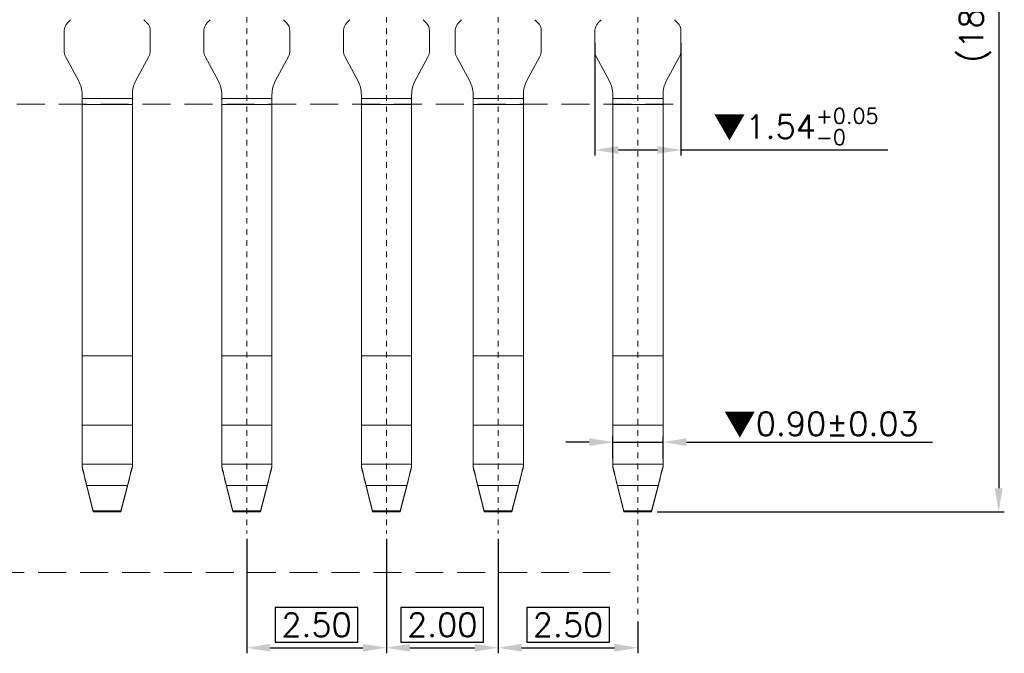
# Model space of a CAD drawing. Header units: millimetres. Extents: x -1657 to 8845, y -11980 to 3013.
# Tile 243 of 256: x 748 to 765, y 2198 to 2209. Entities that reach past the tile are written whole.
import ezdxf

# ---------------------------------------------------------------- set-up
doc = ezdxf.new("R2010")
doc.units = ezdxf.units.MM
doc.linetypes.add('CENTER', pattern=[2, 1.25, -0.25, 0.25, -0.25])
doc.linetypes.add('DASHED2', pattern=[0.375, 0.25, -0.125])
doc.layers.add('51', color=6, linetype='CENTER')
doc.layers.add('标注', color=3, linetype='Continuous', lineweight=9)
doc.styles.add('ROMANS', font='ROMANS.SHX')
doc.dimstyles.new('STANDARD$0', dxfattribs={"dimscale": 0.166667, "dimtxt": 2.5, "dimasz": 1.8, "dimexe": 0.5, "dimexo": 0.5, "dimgap": 1, "dimtad": 0, "dimzin": 0, "dimdsep": 46, "dimtxsty": 'ROMANS', "dimcen": 0, "dimclrd": 256, "dimclre": 256, "dimclrt": 4, "dimadec": 0, "dimazin": 0, "dimtfac": 0.7, "dimtofl": 0, "dimtmove": 0, "dimatfit": 3, "dimfxl": 0, "dimtolj": 1, "dimtzin": 0, "dimarcsym": 0})

# ---------------------------------------------------------------- blocks, each defined once
blk = doc.blocks.new('*D77')
at = {"color": 0, "linetype": 'Continuous', "lineweight": -2, "ltscale": 5}
for p, q in [((757.975, 2201.91), (757.555, 2201.91)), ((758.395, 2201.617), (758.395, 2202.01)), ((758.395, 2201.91), (759.295, 2201.91)), ((759.295, 2201.617), (759.295, 2202.01)), ((759.715, 2201.91), (764.12, 2201.91))]:
    blk.add_line(p, q, dxfattribs=at)
at = {"color": 0, "linetype": 'Continuous', "ltscale": 5}
for points in [[(757.975, 2201.98), (757.975, 2201.84), (758.395, 2201.91)], [(759.715, 2201.98), (759.715, 2201.84), (759.295, 2201.91)]]:
    blk.add_solid(points, dxfattribs=at)
at = {"layer": 'Defpoints', "color": 0, "linetype": 'Continuous', "ltscale": 5}
for p in [(759.295, 2201.91), (758.395, 2201.517), (759.295, 2201.517)]:
    blk.add_point(p, dxfattribs=at)
at = {"color": 0, "linetype": 'Continuous', "lineweight": 9, "ltscale": 5, "insert": (762.127, 2202.22), "char_height": 0.42, "attachment_point": 5, "style": 'ROMANS'}
blk.add_mtext('\\A1;{\\fSimSun|b0|i0|c134|p6;▼}0.90%%p0.03', dxfattribs=at)
blk = doc.blocks.new('*D78')
at = {"color": 0, "linetype": 'Continuous', "lineweight": -2, "ltscale": 5}
for p, q in [((754.342, 2200.176), (754.342, 2198.127)), ((756.342, 2200.176), (756.342, 2198.127)), ((756.082, 2198.947), (754.602, 2198.947)), ((754.602, 2198.947), (754.602, 2198.327)), ((756.082, 2198.327), (756.082, 2198.947)), ((754.602, 2198.327), (756.082, 2198.327)), ((754.762, 2198.227), (755.922, 2198.227))]:
    blk.add_line(p, q, dxfattribs=at)
at = {"color": 0, "linetype": 'Continuous', "ltscale": 5}
for points in [[(754.762, 2198.297), (754.762, 2198.157), (754.342, 2198.227)], [(755.922, 2198.297), (755.922, 2198.157), (756.342, 2198.227)]]:
    blk.add_solid(points, dxfattribs=at)
at = {"layer": 'Defpoints', "color": 0, "linetype": 'Continuous', "ltscale": 5}
for p in [(754.342, 2200.276), (756.342, 2200.276), (756.342, 2198.227)]:
    blk.add_point(p, dxfattribs=at)
at = {"color": 0, "linetype": 'Continuous', "lineweight": 9, "ltscale": 5, "insert": (755.342, 2198.637), "char_height": 0.42, "attachment_point": 5, "style": 'ROMANS'}
blk.add_mtext('\\A1;2.00', dxfattribs=at)
blk = doc.blocks.new('*D19')
at = {"color": 0, "linetype": 'Continuous', "lineweight": -2, "ltscale": 5}
for p, q in [((756.342, 2200.176), (756.342, 2198.127)), ((758.334, 2198.947), (756.854, 2198.947)), ((756.854, 2198.947), (756.854, 2198.327)), ((758.334, 2198.327), (758.334, 2198.947)), ((758.845, 2198.697), (758.845, 2198.127)), ((756.762, 2198.227), (758.425, 2198.227)), ((756.854, 2198.327), (758.334, 2198.327))]:
    blk.add_line(p, q, dxfattribs=at)
at = {"color": 0, "linetype": 'Continuous', "ltscale": 5}
for points in [[(756.762, 2198.297), (756.762, 2198.157), (756.342, 2198.227)], [(758.425, 2198.297), (758.425, 2198.157), (758.845, 2198.227)]]:
    blk.add_solid(points, dxfattribs=at)
at = {"layer": 'Defpoints', "color": 0, "linetype": 'Continuous', "ltscale": 5}
for p in [(756.342, 2200.276), (758.845, 2198.797), (758.845, 2198.227)]:
    blk.add_point(p, dxfattribs=at)
at = {"color": 0, "linetype": 'Continuous', "lineweight": 9, "ltscale": 5, "insert": (757.594, 2198.637), "char_height": 0.42, "attachment_point": 5, "style": 'ROMANS'}
blk.add_mtext('\\A1;2.50', dxfattribs=at)
blk = doc.blocks.new('*D90')
at = {"color": 0, "linetype": 'Continuous', "lineweight": -2, "ltscale": 5}
for p, q in [((758.075, 2209.061), (758.075, 2207.044)), ((759.615, 2209.061), (759.615, 2207.044)), ((758.495, 2207.144), (759.195, 2207.144)), ((759.615, 2207.144), (763.317, 2207.144))]:
    blk.add_line(p, q, dxfattribs=at)
at = {"color": 0, "linetype": 'Continuous', "ltscale": 5}
for points in [[(758.495, 2207.214), (758.495, 2207.074), (758.075, 2207.144)], [(759.195, 2207.214), (759.195, 2207.074), (759.615, 2207.144)]]:
    blk.add_solid(points, dxfattribs=at)
at = {"layer": 'Defpoints', "color": 0, "linetype": 'Continuous', "ltscale": 5}
for p in [(758.075, 2209.161), (759.615, 2209.161), (759.615, 2207.144)]:
    blk.add_point(p, dxfattribs=at)
at = {"color": 0, "linetype": 'Continuous', "lineweight": 9, "ltscale": 5, "insert": (761.676, 2207.562), "char_height": 0.42, "attachment_point": 5, "style": 'ROMANS'}
blk.add_mtext('\\A1;{\\fSimSun|b0|i0|c134|p6;▼}1.54{\\H0.273000;\\S+0.05^ -0;}', dxfattribs=at)
blk = doc.blocks.new('*D23')
at = {"color": 0, "linetype": 'Continuous', "lineweight": -2, "ltscale": 5}
for p, q in [((751.842, 2200.176), (751.842, 2198.127)), ((754.342, 2200.176), (754.342, 2198.127)), ((753.832, 2198.947), (752.352, 2198.947)), ((752.352, 2198.947), (752.352, 2198.327)), ((753.832, 2198.327), (753.832, 2198.947)), ((752.262, 2198.227), (753.922, 2198.227)), ((752.352, 2198.327), (753.832, 2198.327))]:
    blk.add_line(p, q, dxfattribs=at)
at = {"color": 0, "linetype": 'Continuous', "ltscale": 5}
for points in [[(752.262, 2198.297), (752.262, 2198.157), (751.842, 2198.227)], [(753.922, 2198.297), (753.922, 2198.157), (754.342, 2198.227)]]:
    blk.add_solid(points, dxfattribs=at)
at = {"layer": 'Defpoints', "color": 0, "linetype": 'Continuous', "ltscale": 5}
for p in [(751.842, 2200.276), (754.342, 2200.276), (754.342, 2198.227)]:
    blk.add_point(p, dxfattribs=at)
at = {"color": 0, "linetype": 'Continuous', "lineweight": 9, "ltscale": 5, "insert": (753.092, 2198.637), "char_height": 0.42, "attachment_point": 5, "style": 'ROMANS'}
blk.add_mtext('\\A1;2.50', dxfattribs=at)
blk = doc.blocks.new('*D159')
at = {"color": 0, "linetype": 'Continuous', "lineweight": -2, "ltscale": 5}
for p, q in [((759.045, 2218.872), (765.404, 2218.872)), ((765.304, 2218.452), (765.304, 2201.084)), ((759.19, 2200.664), (765.404, 2200.664))]:
    blk.add_line(p, q, dxfattribs=at)
at = {"color": 0, "linetype": 'Continuous', "ltscale": 5}
for points in [[(765.234, 2218.452), (765.374, 2218.452), (765.304, 2218.872)], [(765.234, 2201.084), (765.374, 2201.084), (765.304, 2200.664)]]:
    blk.add_solid(points, dxfattribs=at)
at = {"layer": 'Defpoints', "color": 0, "linetype": 'Continuous', "ltscale": 5}
for p in [(758.945, 2218.872), (759.09, 2200.664), (765.304, 2200.664)]:
    blk.add_point(p, dxfattribs=at)
at = {"color": 0, "linetype": 'Continuous', "lineweight": 9, "ltscale": 5, "insert": (764.884, 2209.768), "char_height": 0.42, "attachment_point": 5, "rotation": 90, "style": 'ROMANS'}
blk.add_mtext('\\A1;(18.21)', dxfattribs=at)

msp = doc.modelspace()

# ---------------------------------------------------------------- linework, layer by layer
at = {"color": 7, "linetype": 'Continuous', "lineweight": 15}
for p, q in [((748.6333, 2209.4228), (748.688, 2209.4774)), ((750.0562, 2209.4228), (750.0015, 2209.4774)), ((751.1333, 2209.4228), (751.188, 2209.4774)), ((752.5562, 2209.4228), (752.5015, 2209.4774)), ((753.6333, 2209.4228), (753.688, 2209.4774)), ((755.0562, 2209.4228), (755.0015, 2209.4774)), ((755.6333, 2209.4228), (755.688, 2209.4774)), ((757.0562, 2209.4228), (757.0015, 2209.4774)), ((758.1333, 2209.4228), (758.188, 2209.4774)), ((759.5562, 2209.4228), (759.5015, 2209.4774)), ((748.5748, 2208.9142), (748.5748, 2209.2814)), ((750.1148, 2208.9142), (750.1148, 2209.2814)), ((751.0748, 2208.9142), (751.0748, 2209.2814)), ((752.6148, 2208.9142), (752.6148, 2209.2814)), ((753.5748, 2208.9142), (753.5748, 2209.2814)), ((755.1148, 2208.9142), (755.1148, 2209.2814)), ((755.5748, 2208.9142), (755.5748, 2209.2814)), ((757.1148, 2208.9142), (757.1148, 2209.2814)), ((758.0748, 2208.9142), (758.0748, 2209.2814)), ((759.6148, 2208.9142), (759.6148, 2209.2814)), ((748.8359, 2208.3745), (748.5983, 2208.8201)), ((749.8536, 2208.3745), (750.0912, 2208.8201)), ((751.3359, 2208.3745), (751.0983, 2208.8201)), ((752.3536, 2208.3745), (752.5912, 2208.8201)), ((753.8359, 2208.3745), (753.5983, 2208.8201)), ((754.8536, 2208.3745), (755.0912, 2208.8201)), ((755.8359, 2208.3745), (755.5983, 2208.8201)), ((756.8536, 2208.3745), (757.0912, 2208.8201)), ((758.3359, 2208.3745), (758.0983, 2208.8201)), ((759.3536, 2208.3745), (759.5912, 2208.8201)), ((748.8948, 2208.0646), (748.8948, 2208.1392)), ((748.8948, 2207.9586), (748.8948, 2208.0646)), ((749.7948, 2208.0646), (748.8948, 2208.0646)), ((749.7948, 2208.0646), (749.7948, 2208.1392)), ((749.7948, 2207.9586), (749.7948, 2208.0646)), ((751.3948, 2208.0646), (751.3948, 2208.1392)), ((752.2948, 2208.0646), (751.3948, 2208.0646)), ((751.3948, 2207.9586), (751.3948, 2208.0646)), ((752.2948, 2208.0646), (752.2948, 2208.1392)), ((752.2948, 2207.9586), (752.2948, 2208.0646)), ((753.8948, 2208.0646), (753.8948, 2208.1392)), ((754.7948, 2208.0646), (753.8948, 2208.0646)), ((753.8948, 2207.9586), (753.8948, 2208.0646)), ((754.7948, 2208.0646), (754.7948, 2208.1392)), ((754.7948, 2207.9586), (754.7948, 2208.0646)), ((755.8948, 2208.0646), (755.8948, 2208.1392)), ((756.7948, 2208.0646), (755.8948, 2208.0646)), ((755.8948, 2207.9586), (755.8948, 2208.0646)), ((756.7948, 2208.0646), (756.7948, 2208.1392)), ((756.7948, 2207.9586), (756.7948, 2208.0646)), ((758.3948, 2208.0646), (758.3948, 2208.1392)), ((759.2948, 2208.0646), (758.3948, 2208.0646)), ((758.3948, 2207.9586), (758.3948, 2208.0646)), ((759.2948, 2208.0646), (759.2948, 2208.1392)), ((759.2948, 2207.9586), (759.2948, 2208.0646)), ((748.8948, 2203.4557), (748.8948, 2207.9586)), ((749.7948, 2207.9586), (748.8948, 2207.9586)), ((749.7948, 2203.4557), (749.7948, 2207.9586)), ((752.2948, 2207.9586), (751.3948, 2207.9586)), ((751.3948, 2203.4557), (751.3948, 2207.9586)), ((752.2948, 2203.4557), (752.2948, 2207.9586)), ((754.7948, 2207.9586), (753.8948, 2207.9586)), ((753.8948, 2203.4557), (753.8948, 2207.9586)), ((754.7948, 2203.4557), (754.7948, 2207.9586)), ((756.7948, 2207.9586), (755.8948, 2207.9586)), ((755.8948, 2203.4557), (755.8948, 2207.9586)), ((756.7948, 2203.4557), (756.7948, 2207.9586)), ((759.2948, 2207.9586), (758.3948, 2207.9586)), ((758.3948, 2203.4557), (758.3948, 2207.9586)), ((759.2948, 2203.4557), (759.2948, 2207.9586)), ((748.8948, 2202.2128), (748.8948, 2203.4557)), ((749.7948, 2203.4557), (748.8948, 2203.4557)), ((749.7948, 2202.2128), (749.7948, 2203.4557)), ((752.2948, 2203.4557), (751.3948, 2203.4557)), ((751.3948, 2202.2128), (751.3948, 2203.4557)), ((752.2948, 2202.2128), (752.2948, 2203.4557)), ((754.7948, 2203.4557), (753.8948, 2203.4557)), ((753.8948, 2202.2128), (753.8948, 2203.4557)), ((754.7948, 2202.2128), (754.7948, 2203.4557)), ((756.7948, 2203.4557), (755.8948, 2203.4557)), ((755.8948, 2202.2128), (755.8948, 2203.4557)), ((756.7948, 2202.2128), (756.7948, 2203.4557)), ((759.2948, 2203.4557), (758.3948, 2203.4557)), ((758.3948, 2202.2128), (758.3948, 2203.4557)), ((759.2948, 2202.2128), (759.2948, 2203.4557)), ((748.8948, 2201.5168), (748.8948, 2202.2128)), ((749.7948, 2202.2128), (748.8948, 2202.2128)), ((749.7948, 2201.5168), (749.7948, 2202.2128)), ((752.2948, 2202.2128), (751.3948, 2202.2128)), ((751.3948, 2201.5168), (751.3948, 2202.2128)), ((752.2948, 2201.5168), (752.2948, 2202.2128)), ((754.7948, 2202.2128), (753.8948, 2202.2128)), ((753.8948, 2201.5168), (753.8948, 2202.2128)), ((754.7948, 2201.5168), (754.7948, 2202.2128)), ((756.7948, 2202.2128), (755.8948, 2202.2128)), ((755.8948, 2201.5168), (755.8948, 2202.2128)), ((756.7948, 2201.5168), (756.7948, 2202.2128)), ((759.2948, 2202.2128), (758.3948, 2202.2128)), ((758.3948, 2201.5168), (758.3948, 2202.2128)), ((759.2948, 2201.5168), (759.2948, 2202.2128)), ((748.8948, 2201.4824), (748.8948, 2201.5168)), ((749.7948, 2201.5168), (748.8948, 2201.5168)), ((748.8948, 2201.4671), (748.8948, 2201.4824)), ((749.7948, 2201.4824), (749.7948, 2201.5168)), ((749.7948, 2201.4824), (749.7948, 2201.4671)), ((752.2948, 2201.5168), (751.3948, 2201.5168)), ((751.3948, 2201.4824), (751.3948, 2201.5168)), ((751.3948, 2201.4671), (751.3948, 2201.4824)), ((752.2948, 2201.4824), (752.2948, 2201.5168)), ((752.2948, 2201.4824), (752.2948, 2201.4671)), ((754.7948, 2201.5168), (753.8948, 2201.5168)), ((753.8948, 2201.4824), (753.8948, 2201.5168)), ((753.8948, 2201.4671), (753.8948, 2201.4824)), ((754.7948, 2201.4824), (754.7948, 2201.5168)), ((754.7948, 2201.4824), (754.7948, 2201.4671)), ((756.7948, 2201.5168), (755.8948, 2201.5168)), ((755.8948, 2201.4824), (755.8948, 2201.5168)), ((755.8948, 2201.4671), (755.8948, 2201.4824)), ((756.7948, 2201.4824), (756.7948, 2201.5168)), ((756.7948, 2201.4824), (756.7948, 2201.4671)), ((759.2948, 2201.5168), (758.3948, 2201.5168)), ((758.3948, 2201.4824), (758.3948, 2201.5168)), ((758.3948, 2201.4671), (758.3948, 2201.4824)), ((759.2948, 2201.4824), (759.2948, 2201.5168)), ((759.2948, 2201.4824), (759.2948, 2201.4671)), ((748.9801, 2201.1354), (749.0948, 2200.6773)), ((749.7073, 2201.1354), (748.9801, 2201.1354)), ((749.0948, 2200.6642), (748.9801, 2201.1223)), ((749.5898, 2200.6773), (749.7073, 2201.1354)), ((749.7073, 2201.1223), (749.5898, 2200.6642)), ((752.2073, 2201.1354), (751.4801, 2201.1354)), ((751.4801, 2201.1354), (751.5948, 2200.6773)), ((751.5948, 2200.6642), (751.4801, 2201.1223)), ((752.0898, 2200.6773), (752.2073, 2201.1354)), ((752.2073, 2201.1223), (752.0898, 2200.6642)), ((754.7073, 2201.1354), (753.9801, 2201.1354)), ((753.9801, 2201.1354), (754.0948, 2200.6773)), ((754.0948, 2200.6642), (753.9801, 2201.1223)), ((754.5898, 2200.6773), (754.7073, 2201.1354)), ((754.7073, 2201.1223), (754.5898, 2200.6642)), ((756.7073, 2201.1354), (755.9801, 2201.1354)), ((755.9801, 2201.1354), (756.0948, 2200.6773)), ((756.0948, 2200.6642), (755.9801, 2201.1223)), ((756.5898, 2200.6773), (756.7073, 2201.1354)), ((756.7073, 2201.1223), (756.5898, 2200.6642)), ((759.2073, 2201.1354), (758.4801, 2201.1354)), ((758.4801, 2201.1354), (758.5948, 2200.6773)), ((758.5948, 2200.6642), (758.4801, 2201.1223)), ((759.0898, 2200.6773), (759.2073, 2201.1354)), ((759.2073, 2201.1223), (759.0898, 2200.6642)), ((749.5898, 2200.6773), (749.0948, 2200.6773)), ((749.0948, 2200.6773), (749.0948, 2200.6642)), ((749.5898, 2200.6642), (749.0948, 2200.6642)), ((749.5898, 2200.6642), (749.5898, 2200.6773)), ((751.5948, 2200.6773), (751.5948, 2200.6642)), ((752.0898, 2200.6773), (751.5948, 2200.6773)), ((752.0898, 2200.6642), (751.5948, 2200.6642)), ((752.0898, 2200.6642), (752.0898, 2200.6773)), ((754.0948, 2200.6773), (754.0948, 2200.6642)), ((754.5898, 2200.6773), (754.0948, 2200.6773)), ((754.5898, 2200.6642), (754.0948, 2200.6642)), ((754.5898, 2200.6642), (754.5898, 2200.6773)), ((756.0948, 2200.6773), (756.0948, 2200.6642)), ((756.5898, 2200.6773), (756.0948, 2200.6773)), ((756.5898, 2200.6642), (756.0948, 2200.6642)), ((756.5898, 2200.6642), (756.5898, 2200.6773)), ((758.5948, 2200.6773), (758.5948, 2200.6642)), ((759.0898, 2200.6773), (758.5948, 2200.6773)), ((759.0898, 2200.6642), (758.5948, 2200.6642)), ((759.0898, 2200.6642), (759.0898, 2200.6773))]:
    msp.add_line(p, q, dxfattribs=at)
for centre, radius, start, end in [((748.7748, 2209.2814), 0.2, 135, 180), ((749.9148, 2209.2814), 0.2, 0, 45), ((751.2748, 2209.2814), 0.2, 135, 180), ((752.4148, 2209.2814), 0.2, 0, 45), ((753.7748, 2209.2814), 0.2, 135, 180), ((754.9148, 2209.2814), 0.2, 0, 45), ((755.7748, 2209.2814), 0.2, 135, 180), ((756.9148, 2209.2814), 0.2, 0, 45), ((758.2748, 2209.2814), 0.2, 135, 180), ((759.4148, 2209.2814), 0.2, 0, 45), ((748.7748, 2208.9142), 0.2, 180, 208.07249), ((749.9148, 2208.9142), 0.2, 331.92751, 0), ((751.2748, 2208.9142), 0.2, 180, 208.07249), ((752.4148, 2208.9142), 0.2, 331.92751, 0), ((753.7748, 2208.9142), 0.2, 180, 208.07249), ((754.9148, 2208.9142), 0.2, 331.92751, 0), ((755.7748, 2208.9142), 0.2, 180, 208.07249), ((756.9148, 2208.9142), 0.2, 331.92751, 0), ((758.2748, 2208.9142), 0.2, 180, 208.07249), ((759.4148, 2208.9142), 0.2, 331.92751, 0), ((748.3948, 2208.1392), 0.5, 0, 28.07249), ((750.2948, 2208.1392), 0.5, 151.92751, 180), ((750.8948, 2208.1392), 0.5, 0, 28.07249), ((752.7948, 2208.1392), 0.5, 151.92751, 180), ((753.3948, 2208.1392), 0.5, 0, 28.07249), ((753.3948, 2208.1392), 0.5, 0, 28.07249), ((755.2948, 2208.1392), 0.5, 151.92751, 180), ((755.3948, 2208.1392), 0.5, 0, 28.07249), ((757.2948, 2208.1392), 0.5, 151.92751, 180), ((757.8948, 2208.1392), 0.5, 0, 28.07249), ((759.7948, 2208.1392), 0.5, 151.92751, 180)]:
    msp.add_arc(centre, radius, start, end, dxfattribs=at)
for centre, major_axis, ratio, start_param, end_param in [((748.9801, 2201.1642), (-0.1373, 0.55), 0.0123162, 0.9507818, 1.6200809), ((748.9801, 2201.1642), (-0.1998, 0.8), 0.0123162, 1.1794059, 1.6200809), ((749.7073, 2201.1642), (0.1408, 0.55), 0.0125867, 4.6632506, 5.3325497), ((749.7073, 2201.1642), (0.2048, 0.8), 0.0125867, 4.6632506, 5.1039255), ((751.4801, 2201.1642), (-0.1373, 0.55), 0.0123162, 0.9507818, 1.6200809), ((751.4801, 2201.1642), (-0.1998, 0.8), 0.0123162, 1.1794059, 1.6200809), ((752.2073, 2201.1642), (0.1408, 0.55), 0.0125867, 4.6632506, 5.3325497), ((752.2073, 2201.1642), (0.2048, 0.8), 0.0125867, 4.6632506, 5.1039255), ((753.9801, 2201.1642), (-0.1373, 0.55), 0.0123162, 0.9507818, 1.6200809), ((753.9801, 2201.1642), (-0.1998, 0.8), 0.0123162, 1.1794059, 1.6200809), ((754.7073, 2201.1642), (0.1408, 0.55), 0.0125867, 4.6632506, 5.3325497), ((754.7073, 2201.1642), (0.2048, 0.8), 0.0125867, 4.6632506, 5.1039255), ((755.9801, 2201.1642), (-0.1373, 0.55), 0.0123162, 0.9507818, 1.6200809), ((755.9801, 2201.1642), (-0.1998, 0.8), 0.0123162, 1.1794059, 1.6200809), ((756.7073, 2201.1642), (0.1408, 0.55), 0.0125867, 4.6632506, 5.3325497), ((756.7073, 2201.1642), (0.2048, 0.8), 0.0125867, 4.6632506, 5.1039255), ((758.4801, 2201.1642), (-0.1373, 0.55), 0.0123162, 0.9507818, 1.6200809), ((758.4801, 2201.1642), (-0.1998, 0.8), 0.0123162, 1.1794059, 1.6200809), ((759.2073, 2201.1642), (0.1408, 0.55), 0.0125867, 4.6632506, 5.3325497), ((759.2073, 2201.1642), (0.2048, 0.8), 0.0125867, 4.6632506, 5.1039255)]:
    msp.add_ellipse(centre, major_axis=major_axis, ratio=ratio, start_param=start_param, end_param=end_param, dxfattribs=at)
at = {"layer": '51', "color": 1, "lineweight": 9, "ltscale": 0.03}
for p, q in [((751.8423, 2219.3249), (751.8423, 2200.2762)), ((754.3423, 2219.3249), (754.3423, 2200.2762)), ((756.3423, 2219.3249), (756.3423, 2200.2762)), ((758.8448, 2219.3249), (758.8448, 2198.7969))]:
    msp.add_line(p, q, dxfattribs=at)
at = {"layer": '标注', "color": 2, "linetype": 'DASHED2', "lineweight": 9, "ltscale": 2}
for p, q in [((759.4787, 2207.9642), (740.5827, 2207.9642)), ((739.8609, 2199.5722), (758.3457, 2199.5722))]:
    msp.add_line(p, q, dxfattribs=at)

# ---------------------------------------------------------------- dimensions: what is measured, and where the dimension line sits
at = {"color": 3, "linetype": 'Continuous', "lineweight": 9}
dim = msp.add_linear_dim(base=(765.3044, 2200.6642), p1=(758.9448, 2218.8722), p2=(759.0898, 2200.6642), angle=90, text='(<>)', dimstyle='STANDARD$0', override={"dimscale": 1, "dimtxt": 0.42, "dimasz": 0.42, "dimexe": 0.1, "dimexo": 0.1, "dimgap": 0.1, "dimtad": 1, "dimrnd": 0.0005, "dimzin": 1, "dimcen": 0.09, "dimdle": 1, "dimclrd": 0, "dimclre": 0, "dimclrt": 0, "dimadec": 3, "dimazin": 2, "dimtfac": 1, "dimtofl": 1}, dxfattribs=at)
dim.commit()
dim.dimension.update_dxf_attribs({"geometry": '*D159', "text_midpoint": (764.8844, 2209.7682)})
for base, p1, p2, text, override, picture, middle in [((759.6148, 2207.1437), (758.0748, 2209.1615), (759.6148, 2209.1615), '{\\fSimSun|b0|i0|c134|p6;\\M+2A1BF}<>', {"dimscale": 1, "dimtxt": 0.42, "dimasz": 0.42, "dimexe": 0.1, "dimexo": 0.1, "dimgap": 0.1, "dimtad": 1, "dimrnd": 0.0005, "dimzin": 1, "dimcen": 0.09, "dimdle": 1, "dimclrd": 0, "dimclre": 0, "dimclrt": 0, "dimadec": 3, "dimazin": 2, "dimtol": 1, "dimtp": 0.05, "dimtm": 1e-09, "dimtfac": 0.65, "dimtofl": 1, "dimtzin": 8}, '*D90', (761.6758, 2207.5622)), ((759.2948, 2201.9104), (758.3948, 2201.5168), (759.2948, 2201.5168), '{\\fSimSun|b0|i0|c134|p6;\\M+2A1BF}<>%%p0.03', {"dimscale": 1, "dimtxt": 0.42, "dimasz": 0.42, "dimexe": 0.1, "dimexo": 0.1, "dimgap": 0.1, "dimtad": 1, "dimrnd": 0.0005, "dimzin": 1, "dimcen": 0.09, "dimdle": 1, "dimclrd": 0, "dimclre": 0, "dimclrt": 0, "dimadec": 3, "dimazin": 2, "dimtfac": 1, "dimtofl": 1}, '*D77', (762.1273, 2202.2204))]:
    dim = msp.add_linear_dim(base=base, p1=p1, p2=p2, text=text, dimstyle='STANDARD$0', override=override, dxfattribs=at)
    dim.commit()
    dim.dimension.update_dxf_attribs({"geometry": picture, "text_midpoint": middle})
for base, p1, p2, picture, middle in [((754.3423, 2198.2271), (751.8423, 2200.2762), (754.3423, 2200.2762), '*D23', (753.0923, 2198.6371)), ((756.3423, 2198.2271), (754.3423, 2200.2762), (756.3423, 2200.2762), '*D78', (755.3423, 2198.6371)), ((758.8448, 2198.2271), (756.3423, 2200.2762), (758.8448, 2198.7969), '*D19', (757.5935, 2198.6371))]:
    dim = msp.add_linear_dim(base=base, p1=p1, p2=p2, dimstyle='STANDARD$0', override={"dimscale": 1, "dimtxt": 0.42, "dimasz": 0.42, "dimexe": 0.1, "dimexo": 0.1, "dimgap": -0.1, "dimtad": 1, "dimrnd": 0.0005, "dimzin": 1, "dimcen": 0.09, "dimdle": 1, "dimclrd": 0, "dimclre": 0, "dimclrt": 0, "dimadec": 3, "dimazin": 2, "dimtfac": 1, "dimtofl": 1}, dxfattribs=at)
    dim.commit()
    dim.dimension.update_dxf_attribs({"geometry": picture, "text_midpoint": middle})

doc.saveas('drawing.dxf')
